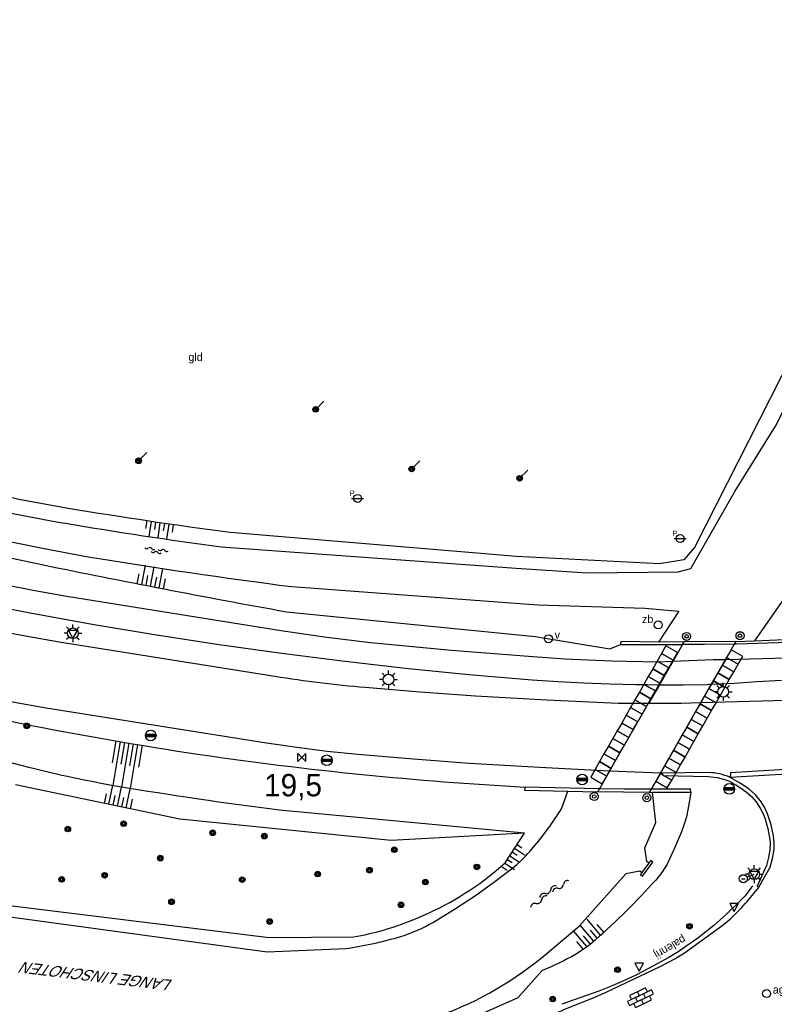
# Model space of a CAD drawing. Header units: metres. Extents: x 121538 to 126242, y 445257 to 454505.
# Tile 41 of 83: x 122530 to 122615, y 452358 to 452468. Entities that reach past the tile are written whole.
import ezdxf
from ezdxf.enums import TextEntityAlignment as Align

# ---------------------------------------------------------------- set-up
doc = ezdxf.new("R2010")
doc.units = ezdxf.units.M
doc.linetypes.add('STIPPELFIJN', pattern=[0.375, 0.25, -0.125])
for name, color, linetype in [('BOUWT04', 8, 'Continuous'), ('BOUWT04 STOOTPLAAT INDICATIEF', 254, 'Continuous'), ('SYMBD02', 8, 'Continuous'), ('SYMBD04', 8, 'Continuous'), ('SYMBD05', 8, 'Continuous'), ('TEK-D05', 8, 'Continuous'), ('TEK-D07', 8, 'Continuous'), ('TEK-D20', 7, 'Continuous'), ('TER-T09', 8, 'Continuous'), ('TOPOT06', 8, 'WALB'), ('TOPOT17', 8, 'Continuous'), ('TOPOT18', 8, 'STIPPELFIJN'), ('TOPOT20', 8, 'Continuous'), ('TOPOT21', 8, 'Continuous'), ('TOPOT22', 8, 'Continuous'), ('TOPOT24', 8, 'Continuous'), ('TOPOT26', 8, 'Continuous'), ('TOPOT30', 8, 'Continuous'), ('TOPOT31', 8, 'Continuous'), ('TOPOT50', 8, 'Continuous'), ('WAT-T00', 8, 'Continuous'), ('WEG-T01', 8, 'Continuous'), ('WEG-T21', 8, 'Continuous')]:
    doc.layers.add(name, color=color, linetype=linetype)
doc.styles.add('ISO', font='provutr.shx')
doc.styles.add('rtw_iso', font='iso-rtw.shx')
doc.linetypes.add('WALB', pattern='A,0.5,[155,BLOK.SHX,S=0.25,R=0,X=0,Y=0],0.5', length=1)

# ---------------------------------------------------------------- blocks, each defined once
blk = doc.blocks.new('water-m')
at = {"linetype": 'Continuous'}
for centre, start, end in [((-0.32, 1.12), 309.7446, 50.2554), ((-0.01, 0.75), 129.7446, 230.2554), ((-0.32, 0.37), 309.7446, 50.2554), ((0.32, 0.01), 129.7446, 230.2554), ((0, 0.38), 309.7446, 50.2554), ((-0.01, -0.74), 129.7446, 230.2554), ((-0.32, -0.37), 309.7446, 50.2554), ((-0.32, -1.12), 309.7446, 50.2554), ((0, -0.37), 309.7446, 50.2554)]:
    blk.add_arc(centre, 0.244, start, end, dxfattribs=at)
blk = doc.blocks.new('talud')
for p, q in [((0, 0.75), (0.5, 0.75)), ((0, 0.5), (1, 0.5)), ((0, 0.25), (0.5, 0.25)), ((0, 0), (1, 0)), ((0, -0.25), (0.5, -0.25)), ((0, -0.5), (1, -0.5)), ((0, -0.75), (0.5, -0.75))]:
    blk.add_line(p, q)
blk = doc.blocks.new('water-l')
at = {"linetype": 'Continuous'}
for centre, start, end in [((-0.47, 2.22), 309.7446, 50.2554), ((0.16, 1.47), 129.7446, 230.2554), ((-0.14, 0.75), 309.7446, 50.2554), ((-0.47, 0.72), 309.7446, 50.2554), ((0.49, 0), 129.7446, 230.2554), ((-0.47, -0.76), 309.7446, 50.2554), ((-0.14, -0.75), 309.7446, 50.2554), ((0.16, -1.51), 129.7446, 230.2554), ((-0.47, -2.26), 309.7446, 50.2554)]:
    blk.add_arc(centre, 0.488, start, end, dxfattribs=at)
blk = doc.blocks.new('Prov-grensst')
blk.add_line((-0.67, 0), (0.67, 0))
blk.add_circle((0, 0), 0.45)
at = {"style": 'ISO'}
blk.add_text('P', height=0.6, dxfattribs=at).set_placement((-0.61, 0.58), align=Align.MIDDLE)
blk = doc.blocks.new('paal')
for radius in [0.45, 0.2]:
    blk.add_circle((0, 0), radius)
blk = doc.blocks.new('lichtmast')
for p, q in [((-0.6, 0), (-1, 0)), ((-0.71, 0.71), (-0.42, 0.42)), ((0, 0.6), (0, 1)), ((0.42, 0.42), (0.71, 0.71)), ((0.6, 0), (1, 0)), ((-0.42, -0.42), (-0.71, -0.71)), ((0, -0.6), (0, -1)), ((0.42, -0.42), (0.71, -0.71))]:
    blk.add_line(p, q)
blk.add_circle((0, 0), 0.6)
blk = doc.blocks.new('kilometerpaal')
for p, q in [((-0.44, 0.44), (0.44, -0.44)), ((-0.44, -0.44), (-0.44, 0.44)), ((0.44, 0.44), (-0.44, -0.44)), ((0.44, -0.44), (0.44, 0.44))]:
    blk.add_line(p, q)
at = {"style": 'rtw_iso'}
blk.add_attdef('KILOMETERPAAL', (0.59, 0.87), '', height=2.5, dxfattribs=at)
blk = doc.blocks.new('BOOM')
for radius in [0.315, 0.225, 0.135]:
    blk.add_circle((0, 0), radius)
blk = doc.blocks.new('vruchtboom')
blk.add_line((0, 0), (0.919239, 0.919239))
for radius in [0.315, 0.225, 0.135]:
    blk.add_circle((0, 0), radius)
blk = doc.blocks.new('afsl-gas')
blk.add_circle((0, 0), 0.45)
at = {"style": 'ISO'}
blk.add_attdef('AFSL-GAS', (0.7, 0), '', height=0.9, dxfattribs=at)
blk = doc.blocks.new('verkeersbord')
for p, q in [((0.5, 0.32), (-0.5, 0.32)), ((-0.5, 0.32), (0, -0.6)), ((0, -0.6), (0.5, 0.32))]:
    blk.add_line(p, q)
blk = doc.blocks.new('verklikker')
blk.add_circle((0, 0), 0.45)
at = {"style": 'ISO'}
blk.add_attdef('VERKLIKKER', (0.7, 0), '', height=0.9, dxfattribs=at)
blk = doc.blocks.new('zinkerbord')
blk.add_circle((0, 0), 0.45)
at = {"style": 'ISO'}
blk.add_attdef('ZINKERBORD', (0.7, 0), '', height=0.9, dxfattribs=at)
blk = doc.blocks.new('aanduidingsbord')
for p, q in [((-0.81, -0.33), (0, 0)), ((-1.45, -0.5), (-1.01, -0.5))]:
    blk.add_line(p, q)
blk.add_circle((-1.23, -0.5), 0.45)
blk = doc.blocks.new('balise')
blk.add_hatch(color=256).paths.add_polyline_path([(0.6, 0, 0.086579), (0.56, 0.2), (-0.56, 0.2, 0.086579), (-0.6, 0, 0.085386), (-0.57, -0.2), (0.57, -0.2, 0.085386)])
blk.add_circle((0, 0), 0.6)
blk = doc.blocks.new('klinkers-l')
at = {"linetype": 'Continuous'}
for p, q in [((0.25, 1.5), (-0.25, 1.5)), ((-0.25, 1.5), (-0.25, 0.5)), ((0.25, 0.5), (0.25, 1.5)), ((-0.25, 1), (-0.75, 1)), ((-0.75, 1), (-0.75, 0)), ((-0.25, 0), (-0.75, 0)), ((-0.75, 0), (-0.75, -1)), ((0.25, 0.5), (-0.25, 0.5)), ((-0.25, 0.5), (-0.25, -0.5)), ((0.75, 1), (0.25, 1)), ((0.25, -0.5), (0.25, 0.5)), ((0.75, 0), (0.75, 1)), ((-0.75, -1), (-0.25, -1)), ((-0.25, -0.5), (-0.25, 0)), ((0.25, -0.5), (-0.25, -0.5)), ((-0.25, -0.5), (-0.25, -1.5)), ((0.75, 0), (0.25, 0)), ((0.25, 0), (0.25, -0.5)), ((0.25, -1.5), (0.25, -0.5)), ((0.25, -1), (0.75, -1)), ((0.75, -1), (0.75, 0)), ((-0.25, -1.5), (0.25, -1.5))]:
    blk.add_line(p, q, dxfattribs=at)

msp = doc.modelspace()

# ---------------------------------------------------------------- linework, layer by layer
at = {"layer": 'BOUWT04'}
for points in [[(122617.76, 452398.67), (122617.74, 452398.32), (122610.71, 452398.08), (122610.44, 452398.08)], [(122612.73, 452398.46), (122617.76, 452398.67)], [(122601.95, 452398.32), (122597.7, 452398.36), (122597.69, 452398.03)], [(122597.69, 452398.03), (122604.64, 452398.03)], [(122604.82, 452398.35), (122601.95, 452398.32)], [(122604.64, 452398.03), (122603.54, 452396.12)], [(122604.64, 452398.03), (122604.82, 452398.35)], [(122610.44, 452398.08), (122607.12, 452398.03), (122604.64, 452398.03)], [(122610.62, 452398.39), (122604.82, 452398.35)], [(122610.44, 452398.08), (122609.45, 452396.34)], [(122610.62, 452398.39), (122610.44, 452398.08)], [(122610.62, 452398.39), (122612.73, 452398.46)], [(122609.45, 452396.34), (122607.87, 452393.59)], [(122603.54, 452396.12), (122602.04, 452393.53)], [(122602.04, 452393.53), (122600.83, 452391.43)], [(122607.87, 452393.59), (122606.67, 452391.49)], [(122600.56, 452391.01), (122596.18, 452383.41)], [(122606.67, 452391.49), (122602.15, 452383.6)], [(122596.45, 452383.83), (122595.31, 452381.86)], [(122602.15, 452383.6), (122601.12, 452381.8)], [(122586.97, 452382.05), (122586.9, 452381.7), (122591.78, 452381.59)], [(122595.31, 452381.86), (122586.97, 452382.05)], [(122591.78, 452381.59), (122595.12, 452381.53)], [(122595.12, 452381.53), (122595.31, 452381.86)], [(122600.9, 452381.43), (122595.12, 452381.53)], [(122601.12, 452381.8), (122598.13, 452381.8), (122595.31, 452381.86)], [(122601.12, 452381.8), (122600.9, 452381.43)], [(122600.9, 452381.43), (122601.27, 452381.46)], [(122605.57, 452381.47), (122605.52, 452381.8), (122601.12, 452381.8)], [(122601.27, 452381.46), (122605.57, 452381.47)], [(122600.9, 452373.53), (122600.63, 452373.69), (122600.42, 452375.24)], [(122600.08, 452372.41), (122599.89, 452372.19), (122600.13, 452372.04), (122601.29, 452373.61), (122601.03, 452373.81), (122600.9, 452373.53)], [(122600.08, 452372.41), (122600.9, 452373.53)], [(122600.08, 452372.41), (122599.85, 452372.61), (122598.27, 452372.33)]]:
    msp.add_lwpolyline(points, dxfattribs=at)
at = {"layer": 'BOUWT04 STOOTPLAAT INDICATIEF', "flags": 128}
for points in [[(122602.29, 452397.04), (122603.59, 452396.3), (122604.09, 452397.16), (122602.78, 452397.91), (122602.29, 452397.04)], [(122609.59, 452396.58), (122610.89, 452395.84), (122611.39, 452396.7), (122610.08, 452397.45), (122609.59, 452396.58)], [(122601.79, 452396.17), (122603.09, 452395.43), (122603.59, 452396.3), (122602.29, 452397.04), (122601.79, 452396.17)], [(122609.09, 452395.71), (122610.39, 452394.97), (122610.89, 452395.84), (122609.59, 452396.58), (122609.09, 452395.71)], [(122600.79, 452394.44), (122602.1, 452393.69), (122602.59, 452394.56), (122601.29, 452395.31), (122600.8, 452394.44)], [(122601.29, 452395.31), (122602.59, 452394.56), (122603.09, 452395.43), (122601.79, 452396.17), (122601.29, 452395.31)], [(122608.59, 452394.85), (122609.89, 452394.1), (122610.39, 452394.97), (122609.09, 452395.71), (122608.59, 452394.85)], [(122600.3, 452393.57), (122601.6, 452392.83), (122602.1, 452393.69), (122600.79, 452394.44), (122600.3, 452393.57)], [(122608.1, 452393.98), (122609.4, 452393.23), (122609.89, 452394.1), (122608.59, 452394.85), (122608.1, 452393.98)], [(122599.8, 452392.71), (122601.1, 452391.96), (122601.6, 452392.83), (122600.3, 452393.57), (122599.8, 452392.71)], [(122607.1, 452392.24), (122608.4, 452391.5), (122608.9, 452392.37), (122607.6, 452393.11), (122607.1, 452392.24)], [(122607.6, 452393.11), (122608.9, 452392.37), (122609.4, 452393.23), (122608.1, 452393.98), (122607.6, 452393.11)], [(122599.3, 452391.84), (122600.6, 452391.09), (122601.1, 452391.96), (122599.8, 452392.71), (122599.3, 452391.84)], [(122606.6, 452391.38), (122607.9, 452390.63), (122608.4, 452391.5), (122607.1, 452392.24), (122606.6, 452391.38)], [(122598.31, 452390.1), (122599.61, 452389.36), (122600.11, 452390.22), (122598.8, 452390.97), (122598.31, 452390.1)], [(122598.8, 452390.97), (122600.11, 452390.22), (122600.6, 452391.09), (122599.3, 452391.84), (122598.81, 452390.97)], [(122606.11, 452390.51), (122607.41, 452389.76), (122607.9, 452390.63), (122606.6, 452391.38), (122606.11, 452390.51)], [(122597.81, 452389.23), (122599.11, 452388.49), (122599.61, 452389.36), (122598.31, 452390.1), (122597.81, 452389.23)], [(122605.61, 452389.64), (122606.91, 452388.9), (122607.41, 452389.76), (122606.11, 452390.51), (122605.61, 452389.64)], [(122597.31, 452388.37), (122598.61, 452387.62), (122599.11, 452388.49), (122597.81, 452389.23), (122597.31, 452388.37)], [(122604.61, 452387.91), (122605.91, 452387.16), (122606.41, 452388.03), (122605.11, 452388.77), (122604.61, 452387.91)], [(122605.11, 452388.77), (122606.41, 452388.03), (122606.91, 452388.9), (122605.61, 452389.64), (122605.11, 452388.77)], [(122596.32, 452386.63), (122597.62, 452385.89), (122598.12, 452386.75), (122596.82, 452387.5), (122596.32, 452386.63)], [(122596.82, 452387.5), (122598.12, 452386.75), (122598.61, 452387.62), (122597.31, 452388.37), (122596.82, 452387.5)], [(122604.12, 452387.04), (122605.42, 452386.29), (122605.91, 452387.16), (122604.61, 452387.91), (122604.12, 452387.04)], [(122595.82, 452385.76), (122597.12, 452385.02), (122597.62, 452385.89), (122596.32, 452386.63), (122595.82, 452385.76)], [(122603.62, 452386.17), (122604.92, 452385.42), (122605.42, 452386.29), (122604.12, 452387.04), (122603.62, 452386.17)], [(122595.32, 452384.9), (122596.63, 452384.15), (122597.12, 452385.02), (122595.82, 452385.76), (122595.32, 452384.9)], [(122602.62, 452384.44), (122603.93, 452383.69), (122604.42, 452384.56), (122603.12, 452385.3), (122602.62, 452384.44)], [(122603.12, 452385.3), (122604.42, 452384.56), (122604.92, 452385.42), (122603.62, 452386.17), (122603.12, 452385.3)], [(122594.83, 452384.03), (122596.13, 452383.28), (122596.63, 452384.15), (122595.32, 452384.9), (122594.83, 452384.03)], [(122602.13, 452383.57), (122603.43, 452382.82), (122603.93, 452383.69), (122602.62, 452384.44), (122602.13, 452383.57)], [(122594.33, 452383.16), (122595.63, 452382.42), (122596.13, 452383.28), (122594.83, 452384.03), (122594.33, 452383.16)], [(122601.63, 452382.7), (122602.93, 452381.95), (122603.43, 452382.82), (122602.13, 452383.57), (122601.63, 452382.7)]]:
    msp.add_lwpolyline(points, dxfattribs=at)
at = {"layer": 'TER-T09'}
for points in [[(122226.61, 452557.23), (122244.65, 452543.4), (122262.51, 452529.96), (122288.41, 452511.84), (122324.92, 452487.42), (122341.65, 452476.64), (122376.31, 452456.12), (122382.39, 452452.56), (122388.51, 452449.06), (122392.63, 452446.78), (122416.31, 452433.93), (122424.55, 452429.54), (122431.13, 452426.11), (122437.73, 452422.72), (122443.78, 452419.64), (122449.86, 452416.66, 0.011934), (122474.02, 452406.14), (122487.22, 452401.38), (122500.46, 452396.69, 0.022882), (122510.31, 452393.71, 0.02485), (122550.5, 452385.71, 0.023006), (122586.97, 452382.05)], [(122211.76, 452545.41), (122205.53, 452542.05), (122210.2, 452537.63), (122231.55, 452526.78), (122252.95, 452517.7), (122274.25, 452508.43), (122294.97, 452497.89), (122310.7, 452487.67), (122335, 452470.01), (122361.38, 452452.58), (122383.53, 452438.93), (122405.62, 452425.21), (122432.52, 452409.26), (122478.24, 452385.95), (122505.12, 452375.31), (122528.79, 452368.8), (122558.26, 452365.17), (122567.74, 452365.23, 0.048735), (122574.3, 452367.11, 0.07597), (122583.46, 452372.46), (122584.74, 452373.54), (122586.89, 452376.87)], [(122397.16, 452463.1), (122401.41, 452460.65), (122425.55, 452446.98), (122429.85, 452444.73), (122434.19, 452442.57), (122443.19, 452438.23), (122450.14, 452434.94), (122457.11, 452431.72), (122466.56, 452427.52), (122476.05, 452423.41), (122482.35, 452420.78), (122488.7, 452418.28), (122495.1, 452415.9), (122498.49, 452414.75), (122501.92, 452413.72), (122504.72, 452412.99), (122507.54, 452412.34), (122532.75, 452407.01, 0.006445), (122560.18, 452401.72), (122588.09, 452398.93), (122596.47, 452397.55), (122597.69, 452398.03)], [(122620.62, 452437.72), (122606, 452408.92), (122604.8, 452407.54), (122602.07, 452407.1), (122586.01, 452407.91), (122553.88, 452410.59, -0.007922), (122535.69, 452413.31, -0.014561), (122525.87, 452415.24)], [(122605.57, 452381.47), (122605.36, 452380.09), (122605.08, 452378.72), (122604.84, 452377.87), (122604.54, 452377.04), (122603.74, 452375.2), (122602.9, 452373.39), (122602.32, 452372.47), (122601.63, 452371.62, -0.029419), (122594.82, 452364.87, -0.054862), (122592.62, 452363.27, -0.035581), (122588.84, 452361.45), (122586.14, 452358.42), (122579.01, 452355.24), (122571.87, 452353.69), (122564.41, 452352.94), (122560.96, 452352.76)]]:
    msp.add_lwpolyline(points, format="xyb", dxfattribs=at)
msp.add_lwpolyline([(122586.89, 452376.87), (122571.92, 452376.04), (122548.21, 452378.45), (122529.77, 452382.3)], dxfattribs=at)
at = {"layer": 'TOPOT06', "flags": 128}
for points in [[(122633.08, 452449.34), (122633.17, 452445.66), (122632.74, 452441.57), (122630.31, 452431.47), (122626.88, 452423.73), (122621.91, 452413.97), (122616.09, 452403.29), (122612.73, 452398.46)], [(122604.23, 452401.79), (122601.95, 452398.32)], [(122600.42, 452375.24), (122601.65, 452378.08), (122601.27, 452381.46)], [(122593.09, 452366.49), (122598.27, 452372.33)]]:
    msp.add_lwpolyline(points, dxfattribs=at)
msp.add_lwpolyline([(122563.76, 452353.91), (122570.6, 452354.58, 0.044846), (122577.46, 452356.43, 0.087986), (122589.45, 452363.43)], format="xyb", dxfattribs=at)
at = {"layer": 'TOPOT17'}
msp.add_lwpolyline([(122612.5, 452370.97), (122611.67, 452369.85), (122610.89, 452369.05), (122609.55, 452367.77), (122608.17, 452366.53), (122606.35, 452365.09), (122604.16, 452363.58), (122603.1, 452362.94), (122600.89, 452361.72), (122599.4, 452360.94), (122597.88, 452360.24), (122596.57, 452359.68), (122595.25, 452359.17), (122591.11, 452357.71)], dxfattribs=at)
at = {"layer": 'TOPOT18'}
msp.add_line((122595.12, 452381.52), (122595.12, 452381.53), dxfattribs=at)
at = {"layer": 'TOPOT50'}
msp.add_lwpolyline([(122586.89, 452376.87), (122559.41, 452379.46, -0.011439), (122541.23, 452382.13, -0.020667), (122531.28, 452384.25), (122519.94, 452387.18), (122508.61, 452390.14), (122506.93, 452390.6), (122505.26, 452391.1, -0.009568), (122490.94, 452395.82, -0.011565), (122479.28, 452400.22), (122477.27, 452401.05), (122475.28, 452401.91), (122464.31, 452406.79), (122453.37, 452411.69), (122450.76, 452412.9), (122448.19, 452414.18), (122442.46, 452417.15), (122436.76, 452420.18), (122413.54, 452432.42), (122391.59, 452444.41)], format="xyb", dxfattribs=at)
at = {"layer": 'WAT-T00'}
for points in [[(122397.22, 452463.63), (122401.4, 452461.24), (122424.14, 452448.57), (122427.21, 452446.93), (122430.31, 452445.34, 0.007339), (122458.08, 452432, 0.007943), (122476.24, 452424.08), (122481.16, 452422.1), (122486.12, 452420.25), (122490.99, 452418.57), (122495.91, 452417.02, 0.019998), (122508.91, 452413.66), (122532.99, 452408.82), (122537.95, 452407.89, 0.009055), (122560.8, 452404.53), (122588.39, 452402.49), (122600.42, 452402.1), (122604.23, 452401.79)], [(122379.18, 452440.52), (122406.89, 452423.34), (122433.29, 452407.84), (122456.81, 452394.8), (122478.01, 452385.14), (122504.96, 452374.61), (122528.03, 452367.63), (122558.01, 452363.56), (122566.83, 452363.93, 0.037567), (122573.02, 452365.3, 0.059646), (122576.68, 452366.9), (122579.06, 452368.35), (122581.39, 452369.88), (122583.44, 452371.34), (122585.45, 452372.87, 0.051043), (122587.85, 452375.22, 0.031412), (122591.07, 452379.61), (122591.78, 452381.59)], [(122525.95, 452413.51, 0.014697), (122535.37, 452411.64, 0.007971), (122552.87, 452408.99), (122585.96, 452406.61), (122593.94, 452406.08), (122604.15, 452406.2), (122605.56, 452406.56), (122610.52, 452415.2), (122615.09, 452422.55), (122618.36, 452429.02), (122622.06, 452437.05)]]:
    msp.add_lwpolyline(points, format="xyb", dxfattribs=at)
msp.add_lwpolyline([(122589.45, 452363.43), (122593.09, 452366.49)], dxfattribs=at)
at = {"layer": 'WEG-T01'}
for points in [[(122603.54, 452396.12), (122601.85, 452396.05), (122596.65, 452396.19), (122591.45, 452396.41), (122587.83, 452396.64), (122578.72, 452397.37), (122569.62, 452398.24), (122564.71, 452398.81), (122559.82, 452399.52), (122535.55, 452403.42), (122531.96, 452404.06, -0.017345), (122513.83, 452408.24, -0.017003), (122494.39, 452414.15, -0.013511), (122479.85, 452419.54, -0.011118), (122456.28, 452429.84, -0.008601), (122430.28, 452442.83), (122422.98, 452446.74), (122400.26, 452459.36), (122396.08, 452461.71)], [(122600.83, 452391.43), (122597.43, 452391.43), (122589.42, 452391.79), (122581.41, 452392.25), (122575.21, 452392.69), (122569.01, 452393.2, -0.016517), (122558.9, 452394.44), (122534.66, 452398.29), (122530.91, 452398.96, -0.033228), (122493.38, 452409, -0.018116), (122476.02, 452415.53, -0.01023), (122455.35, 452424.68, -0.008549), (122426.85, 452438.91), (122420.53, 452442.33), (122397.81, 452455.12)], [(122596.45, 452383.83), (122588.59, 452384.23), (122580.74, 452384.7), (122574.46, 452385.16), (122568.18, 452385.7), (122564.76, 452386.05), (122561.36, 452386.47), (122557.96, 452386.96), (122533.21, 452390.89), (122529.44, 452391.57, -0.012581), (122515.18, 452394.77, -0.031826), (122477.43, 452406.93, -0.009331), (122458.25, 452415.13), (122452, 452418), (122445.79, 452420.97), (122436.96, 452425.31), (122430.28, 452428.66), (122423.63, 452432.08), (122417.6, 452435.36), (122393.83, 452448.77)], [(122513.09, 452405.71, 0.012211), (122531.42, 452401.58), (122538.38, 452400.32), (122545.36, 452399.16), (122552.36, 452398.08), (122559.37, 452397.1), (122566.45, 452396.21), (122573.54, 452395.4), (122580.64, 452394.69), (122587.75, 452394.07), (122590.66, 452393.88), (122593.58, 452393.73), (122596.49, 452393.63), (122599.41, 452393.56), (122600.73, 452393.54), (122602.04, 452393.53)], [(122609.97, 452383.14, 0.095237), (122607.58, 452383.68), (122602.28, 452383.59)], [(122565.26, 452352.65), (122577.52, 452353.9), (122579.27, 452354.14), (122581.01, 452354.42, 0.035943), (122591.05, 452356.93), (122591.3, 452357.09), (122594.55, 452358.37), (122596.06, 452359.04), (122602.13, 452361.93), (122603.79, 452362.79), (122604.97, 452363.52), (122609.21, 452366.61), (122610.02, 452367.27, 0.034178), (122613.22, 452370.81)]]:
    msp.add_lwpolyline(points, format="xyb", dxfattribs=at)
for points in [[(122609.45, 452396.34), (122608.07, 452396.31), (122603.54, 452396.12)], [(122620.87, 452396.67), (122618.61, 452396.62), (122616.35, 452396.5), (122609.45, 452396.34)], [(122602.04, 452393.53), (122604.72, 452393.53), (122607.4, 452393.57), (122607.63, 452393.58), (122607.87, 452393.59)], [(122607.87, 452393.59), (122610.45, 452393.72), (122613.02, 452393.9), (122615.75, 452394.04)], [(122606.67, 452391.49), (122604.48, 452391.43), (122600.83, 452391.43)], [(122616.31, 452391.76), (122606.67, 452391.49)], [(122627.18, 452384.14), (122627.16, 452384.68), (122610.01, 452383.63), (122609.97, 452383.14)], [(122627.18, 452384.14), (122609.97, 452383.14)], [(122602.15, 452383.6), (122599.3, 452383.71), (122596.45, 452383.83)], [(122602.28, 452383.59), (122602.21, 452383.6), (122602.15, 452383.6)], [(122613.22, 452370.81), (122614.48, 452373.07), (122614.75, 452374.05), (122614.91, 452375.06), (122614.94, 452375.81), (122614.86, 452376.57), (122614.57, 452377.83), (122614.17, 452379.06), (122613.83, 452379.81), (122613.39, 452380.5), (122612.78, 452381.22), (122612.07, 452381.84), (122611.05, 452382.54), (122609.97, 452383.14)]]:
    msp.add_lwpolyline(points, dxfattribs=at)
at = {"layer": 'WEG-T21'}
msp.add_lwpolyline([(122602.28, 452383.59), (122602.45, 452383.35), (122607.51, 452383.23), (122608.52, 452383.12), (122609.51, 452382.87, -0.064859), (122611.78, 452381.51), (122612.39, 452380.98), (122612.92, 452380.38), (122613.37, 452379.7), (122613.72, 452378.96, -0.067379), (122614.47, 452375.77), (122614.43, 452374.96), (122614.29, 452374.16), (122614.05, 452373.25), (122613.02, 452370.92), (122613.22, 452370.81)], format="xyb", dxfattribs=at)

# ---------------------------------------------------------------- block references
at = {"layer": 'SYMBD02', "rotation": 295.9807087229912}
msp.add_blockref('klinkers-l', (122599.92, 452358.42), dxfattribs=at)
at = {"layer": 'SYMBD04', "yscale": 2}
for p, xscale, zscale, rotation in [((122545.99, 452411.7), 1.707651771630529, 1.707651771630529, 261.6634012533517), ((122544.92, 452404.58), 2.229971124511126, 2.229971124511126, 79.13588279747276), ((122542.5, 452386.98), 4.996213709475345, 4.996213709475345, 260.4773188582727), ((122541.23, 452379.91), 2.189982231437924, 2.189982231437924, 78.21347364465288), ((122585.24, 452374.35), 1.311401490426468, 1.311401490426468, 326.4944454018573), ((122594.66, 452364.79), 2.325759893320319, 2.325759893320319, 130.1312552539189)]:
    msp.add_blockref('talud', p, dxfattribs=dict(at, xscale=xscale, zscale=zscale, rotation=rotation))
at = {"layer": 'SYMBD05'}
for name, p, rotation in [('water-m', (122545.58, 452408.55), 261.4734831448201), ('water-l', (122589.64, 452370.17), 124.8012257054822)]:
    msp.add_blockref(name, p, dxfattribs=dict(at, rotation=rotation))
at = {"layer": 'TOPOT20'}
msp.add_blockref('aanduidingsbord', (122612.69, 452372.27), dxfattribs=at)
at = {"layer": 'TOPOT21'}
for p in [(122536.22, 452399.3), (122571.64, 452394.12), (122609.2, 452392.74), (122612.69, 452372.27)]:
    msp.add_blockref('lichtmast', p, dxfattribs=at)
at = {"layer": 'TOPOT22'}
for name, p in [('Prov-grensst', (122568.17, 452414.43)), ('Prov-grensst', (122604.37, 452409.93)), ('paal', (122605.1, 452398.95)), ('paal', (122611.09, 452399.03)), ('paal', (122594.73, 452380.99)), ('paal', (122600.63, 452380.86))]:
    msp.add_blockref(name, p, dxfattribs=at)
at = {"layer": 'TOPOT24'}
ref = msp.add_blockref('afsl-gas', (122614.07, 452358.88), dxfattribs=at)
ref.add_attrib('AFSL-GAS', 'ag', (122614.77, 452358.88), dxfattribs={"height": 0.9, "style": 'ISO'})
at = {"layer": 'TOPOT26'}
for name, p in [('vruchtboom', (122563.47, 452424.42)), ('vruchtboom', (122543.59, 452418.65)), ('vruchtboom', (122574.24, 452417.73)), ('vruchtboom', (122586.36, 452416.69)), ('BOOM', (122531.04, 452388.92)), ('BOOM', (122535.65, 452377.34)), ('BOOM', (122541.91, 452377.94)), ('BOOM', (122551.9, 452376.92)), ('BOOM', (122557.71, 452376.55)), ('BOOM', (122572.29, 452375.02)), ('BOOM', (122546.03, 452374.08)), ('BOOM', (122581.56, 452373.09)), ('BOOM', (122534.96, 452371.69)), ('BOOM', (122539.78, 452372.15)), ('BOOM', (122563.69, 452372.29)), ('BOOM', (122569.5, 452372.72)), ('BOOM', (122555.22, 452371.66)), ('BOOM', (122575.78, 452371.39)), ('BOOM', (122547.29, 452369.18)), ('BOOM', (122573.05, 452368.84)), ('BOOM', (122558.31, 452366.97)), ('BOOM', (122605.42, 452366.43)), ('BOOM', (122597.35, 452361.56)), ('BOOM', (122590.07, 452358.27))]:
    msp.add_blockref(name, p, dxfattribs=at)
at = {"layer": 'TOPOT30'}
for name, p in [('verkeersbord', (122536.22, 452399.3)), ('balise', (122544.95, 452387.84)), ('balise', (122564.72, 452385.05)), ('balise', (122593.37, 452382.9)), ('balise', (122609.89, 452381.84)), ('verkeersbord', (122612.69, 452372.27)), ('verkeersbord', (122610.43, 452368.68)), ('verkeersbord', (122599.77, 452361.98))]:
    msp.add_blockref(name, p, dxfattribs=at)
ref = msp.add_blockref('kilometerpaal', (122561.92, 452385.36), dxfattribs=at)
ref.add_attrib('KILOMETERPAAL', '19,5', (122557.67, 452381.01), dxfattribs={"height": 2.5, "style": 'rtw_iso'})
at = {"layer": 'TOPOT31'}
ref = msp.add_blockref('zinkerbord', (122601.91, 452400.24), dxfattribs=at)
ref.add_attrib('ZINKERBORD', 'zb', (122600.09, 452400.45), dxfattribs={"height": 0.9, "style": 'ISO'})
ref = msp.add_blockref('verklikker', (122589.59, 452398.69), dxfattribs=at)
ref.add_attrib('VERKLIKKER', 'v', (122590.29, 452398.69), dxfattribs={"height": 0.9, "style": 'ISO'})

# ---------------------------------------------------------------- texts
at = {"layer": 'TEK-D05', "style": 'ISO'}
msp.add_text('gld', height=0.9, dxfattribs=at).set_placement((122549.18, 452429.84))
at = {"layer": 'TEK-D07', "style": 'ISO', "oblique": 27}
msp.add_text('LANGE LINSCHOTEN', height=1.25, rotation=173.0755, dxfattribs=at).set_placement((122547.48, 452360.4))
at = {"layer": 'TEK-D20', "style": 'ISO'}
msp.add_text('palenrij', height=0.9, rotation=210.3437, dxfattribs=at).set_placement((122604.7, 452365.43))

doc.saveas('drawing.dxf')
